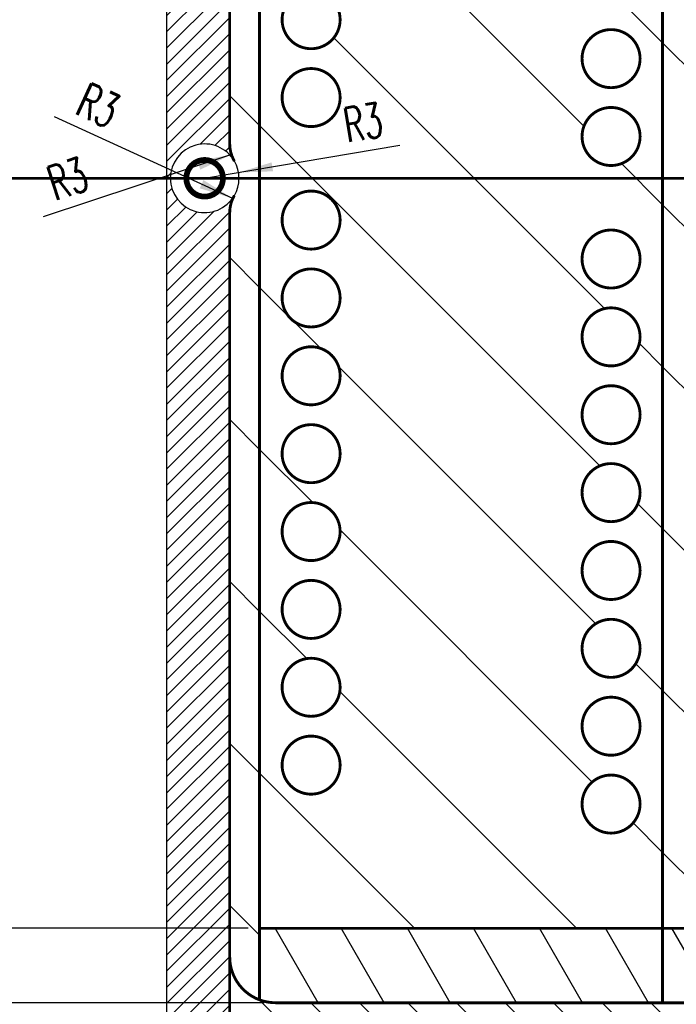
# Model space of a CAD drawing. Header units: inches. Extents: x 71 to 912, y 11 to 605.
# Tile 3 of 18: x 131 to 188, y 238 to 324. Entities that reach past the tile are written whole.
import ezdxf

# ---------------------------------------------------------------- set-up
doc = ezdxf.new("R2010")
doc.units = ezdxf.units.IN
doc.linetypes.add('DOT_CENTER', pattern=[14, 12, -1, 0, -1])
doc.layers.add('1', color=7, linetype='Continuous')
doc.styles.add('CONVERTER_11', font='txt.shx', dxfattribs={"width": 0.63})
pattern_1 = [(135, (0, 0), (-7.071067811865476, -7.071067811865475), [])]
pattern_2 = [(300, (0, 0), (4.330127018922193, 2.5), [])]
pattern_3 = [(45, (0, 0), (-0.7071067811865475, 0.7071067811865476), [])]

# ---------------------------------------------------------------- blocks, each defined once
blk = doc.blocks.new('N2605-96570_pcb__5', base_point=(115.5700000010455, 95.77000044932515))
at = {"layer": '1', "linetype": 'Continuous'}
h = blk.add_hatch(dxfattribs=at)
h.set_pattern_fill('_USER', color=1, angle=45, pattern_type=0)
h.set_pattern_definition(pattern_3)
edge = h.paths.add_edge_path()
edge.add_line((697.2300000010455, 400.400000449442), (673.2000000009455, 400.400000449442))
edge.add_arc((673.2000000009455, 396.400000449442), 4, 90, 180)
edge.add_line((669.2000000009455, 396.400000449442), (669.2000000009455, 224.400000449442))
edge.add_arc((673.2000000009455, 224.400000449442), 4, 180, 270)
edge.add_line((673.2000000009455, 220.400000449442), (697.2300000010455, 220.400000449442))
edge.add_line((697.2300000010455, 220.400000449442), (697.2300000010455, 95.77000044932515))
edge.add_line((697.2300000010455, 95.77000044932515), (413.9072226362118, 95.77000044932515))
edge.add_arc((406.4000000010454, 88.42891004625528), 10.5, 44.35896565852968, 135.6410343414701)
edge.add_line((398.892777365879, 95.77000044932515), (316.737370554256, 95.77000044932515))
edge.add_arc((308.3749708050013, 89.42017600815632), 10.50000000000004, 37.21050780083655, 142.7894921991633)
edge.add_line((300.0125710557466, 95.77000044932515), (115.5700000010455, 95.77000044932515))
edge.add_line((115.5700000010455, 95.77000044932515), (115.5700000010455, 220.400000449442))
edge.add_line((115.5700000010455, 220.400000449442), (139.600000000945, 220.400000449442))
edge.add_arc((139.600000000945, 224.400000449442), 4, 270, 360)
edge.add_line((143.600000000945, 224.400000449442), (143.600000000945, 396.400000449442))
edge.add_arc((139.600000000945, 396.400000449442), 4, 0, 90)
edge.add_line((139.600000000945, 400.400000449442), (115.5700000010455, 400.400000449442))
edge.add_line((115.5700000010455, 400.400000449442), (115.5700000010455, 525.0300004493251))
edge.add_line((115.5700000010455, 525.0300004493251), (300.0127332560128, 525.0300004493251))
edge.add_arc((308.3750000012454, 531.3800000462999), 10.50000000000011, 217.211707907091, 322.7882920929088)
edge.add_line((316.7372667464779, 525.0300004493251), (325.2327773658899, 525.0300004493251))
edge.add_arc((332.7400000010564, 532.3710908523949), 10.49999999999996, 224.358965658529, 315.641034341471)
edge.add_line((340.2472226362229, 525.0300004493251), (472.5527773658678, 525.0300004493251))
edge.add_arc((480.0600000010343, 532.3710908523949), 10.49999999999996, 224.358965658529, 315.641034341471)
edge.add_line((487.5672226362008, 525.0300004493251), (697.2300000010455, 525.0300004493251))
edge.add_line((697.2300000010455, 525.0300004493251), (697.2300000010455, 400.400000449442))
edge = h.paths.add_edge_path(flags=16)
edge.add_arc((694.0100000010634, 112.2800004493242), 3, 0, 360)
edge = h.paths.add_edge_path(flags=16)
edge.add_arc((627.3800000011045, 152.9200004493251), 3, 0, 360)
edge = h.paths.add_edge_path(flags=16)
edge.add_arc((694.0100000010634, 208.400000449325), 3, 0, 360)
edge = h.paths.add_edge_path(flags=16)
edge.add_arc((546.6900000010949, 112.2800004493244), 3, 0, 360)
edge = h.paths.add_edge_path(flags=16)
edge.add_arc((480.0600000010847, 152.9200004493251), 3, 0, 360)
edge = h.paths.add_edge_path(flags=16)
edge.add_arc((413.4300000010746, 112.2800004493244), 3, 0, 360)
edge = h.paths.add_edge_path(flags=16)
edge.add_arc((406.3999708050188, 127.900176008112), 8, 0, 360)
edge = h.paths.add_edge_path(flags=16)
edge.add_arc((406.4000000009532, 106.400000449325), 6, 0, 360)
edge = h.paths.add_edge_path(flags=16)
edge.add_arc((546.6900000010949, 208.400000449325), 3, 0, 360)
edge = h.paths.add_edge_path(flags=16)
edge.add_arc((413.4300000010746, 208.400000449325), 3, 0, 360)
edge = h.paths.add_edge_path(flags=16)
edge.add_arc((694.0100000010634, 412.4000004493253), 3, 0, 360)
edge = h.paths.add_edge_path(flags=16)
edge.add_arc((627.3800000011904, 408.4700000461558), 8, 0, 360)
edge = h.paths.add_edge_path(flags=16)
edge.add_arc((627.3800000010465, 467.8800004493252), 3, 0, 360)
edge = h.paths.add_edge_path(flags=16)
edge.add_arc((694.0100000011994, 515.5200004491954), 1.509999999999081, 0, 360)
edge = h.paths.add_edge_path(flags=16)
edge.add_arc((694.0100000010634, 508.520000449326), 3, 0, 360)
edge = h.paths.add_edge_path(flags=16)
edge.add_arc((546.6900000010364, 412.4000004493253), 3, 0, 360)
edge = h.paths.add_edge_path(flags=16)
edge.add_arc((413.4300000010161, 412.4000004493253), 3, 0, 360)
edge = h.paths.add_edge_path(flags=16)
edge.add_arc((406.3999708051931, 514.4001760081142), 6, 0, 360)
edge = h.paths.add_edge_path(flags=16)
edge.add_arc((480.0600000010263, 467.8800004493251), 3, 0, 360)
edge = h.paths.add_edge_path(flags=16)
edge.add_arc((546.6900000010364, 508.520000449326), 3, 0, 360)
edge = h.paths.add_edge_path(flags=16)
edge.add_arc((413.4300000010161, 508.5200004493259), 3, 0, 360)
edge = h.paths.add_edge_path(flags=16)
edge.add_arc((332.7400000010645, 152.9200004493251), 3, 0, 360)
edge = h.paths.add_edge_path(flags=16)
edge.add_arc((266.1100000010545, 112.2800004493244), 3, 0, 360)
edge = h.paths.add_edge_path(flags=16)
edge.add_arc((266.1100000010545, 208.400000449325), 3, 0, 360)
edge = h.paths.add_edge_path(flags=16)
edge.add_arc((118.7900000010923, 105.2800004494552), 1.510000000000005, 0, 360)
edge = h.paths.add_edge_path(flags=16)
edge.add_arc((118.7900000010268, 112.2800004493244), 3, 0, 360)
edge = h.paths.add_edge_path(flags=16)
edge.add_arc((185.4200000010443, 152.9200004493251), 3, 0, 360)
edge = h.paths.add_edge_path(flags=16)
edge.add_arc((118.7900000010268, 208.400000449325), 3, 0, 360)
edge = h.paths.add_edge_path(flags=16)
edge.add_arc((266.110000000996, 412.4000004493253), 3, 0, 360)
edge = h.paths.add_edge_path(flags=16)
edge.add_arc((332.7400000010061, 467.8800004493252), 3, 0, 360)
edge = h.paths.add_edge_path(flags=16)
edge.add_arc((266.110000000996, 508.5200004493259), 3, 0, 360)
edge = h.paths.add_edge_path(flags=16)
edge.add_arc((185.42000000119, 408.4700000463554), 8, 0, 360)
edge = h.paths.add_edge_path(flags=16)
edge.add_arc((118.7900000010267, 412.4000004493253), 3, 0, 360)
edge = h.paths.add_edge_path(flags=16)
edge.add_arc((185.4200000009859, 467.8800004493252), 3, 0, 360)
edge = h.paths.add_edge_path(flags=16)
edge.add_arc((118.7900000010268, 508.5200004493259), 3, 0, 360)
edge = h.paths.add_edge_path(flags=16)
edge.add_line((416.7300000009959, 220.6000004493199), (396.0700000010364, 220.6000004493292))
edge.add_line((396.0700000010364, 220.6000004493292), (396.0700000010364, 199.2600004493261))
edge.add_line((396.0700000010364, 199.2600004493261), (396.0700000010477, 106.5800004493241))
edge.add_arc((392.0700000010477, 106.5800004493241), 4, 270, 360, ccw=False)
edge.add_line((392.0700000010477, 102.5800004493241), (347.0700000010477, 102.5800004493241))
edge.add_arc((347.0700000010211, 106.5800004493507), 4.000000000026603, 180.000000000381, 270.0000000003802, ccw=False)
edge.add_line((343.0700000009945, 106.5800004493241), (343.0700000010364, 199.2600004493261))
edge.add_line((343.0700000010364, 199.2600004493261), (343.0700000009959, 220.6000004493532))
edge.add_line((343.0700000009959, 220.6000004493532), (322.4100000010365, 220.6000004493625))
edge.add_line((322.4100000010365, 220.6000004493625), (322.4100000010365, 199.2600004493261))
edge.add_line((322.4100000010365, 199.2600004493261), (322.4100000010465, 106.5800004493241))
edge.add_arc((318.4100000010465, 106.5800004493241), 4, 270, 360, ccw=False)
edge.add_line((318.4100000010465, 102.5800004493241), (273.4100000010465, 102.5800004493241))
edge.add_arc((273.4100000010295, 106.5800004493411), 4.000000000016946, 180.0000000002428, 270.00000000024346, ccw=False)
edge.add_line((269.4100000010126, 106.5800004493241), (269.4100000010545, 199.2600004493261))
edge.add_line((269.4100000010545, 199.2600004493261), (269.4100000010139, 220.6000004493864))
edge.add_line((269.4100000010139, 220.6000004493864), (248.7500000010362, 220.6000004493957))
edge.add_line((248.7500000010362, 220.6000004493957), (248.7500000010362, 199.2600004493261))
edge.add_line((248.7500000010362, 199.2600004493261), (248.7500000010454, 106.5800004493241))
edge.add_arc((244.7500000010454, 106.5800004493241), 4, 270, 360, ccw=False)
edge.add_line((244.7500000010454, 102.5800004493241), (199.7500000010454, 102.5800004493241))
edge.add_arc((199.7500000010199, 106.5800004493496), 4.000000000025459, 180.0000000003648, 270.000000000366, ccw=False)
edge.add_line((195.7500000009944, 106.5800004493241), (195.7500000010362, 199.2600004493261))
edge.add_line((195.7500000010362, 199.2600004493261), (195.7500000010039, 220.6000004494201))
edge.add_line((195.7500000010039, 220.6000004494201), (175.0900000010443, 220.6000004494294))
edge.add_line((175.0900000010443, 220.6000004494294), (175.0900000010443, 199.2600004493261))
edge.add_line((175.0900000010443, 199.2600004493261), (175.0900000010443, 106.5800004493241))
edge.add_arc((171.0900000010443, 106.5800004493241), 4, 270, 360, ccw=False)
edge.add_line((171.0900000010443, 102.5800004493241), (126.0900000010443, 102.5800004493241))
edge.add_arc((126.0900000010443, 106.5800004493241), 4, 180, 270, ccw=False)
edge.add_line((122.0900000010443, 106.5800004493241), (122.0900000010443, 199.2600004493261))
edge.add_arc((126.0900000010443, 199.2600004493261), 4, 90, 180, ccw=False)
edge.add_line((126.0900000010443, 203.2600004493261), (149.0900000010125, 203.2600004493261))
edge.add_line((149.0900000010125, 203.2600004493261), (149.0900000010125, 242.400000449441))
edge.add_line((149.0900000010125, 242.400000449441), (149.0900000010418, 307.3893692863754))
edge.add_arc((152.0900000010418, 307.3893692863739), 2.999999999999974, 149.8827052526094, 179.9999999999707, ccw=False)
edge.add_arc((146.9000000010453, 310.400000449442), 3.000000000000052, 30.11729474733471, 329.8827052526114, ccw=False)
edge.add_arc((152.0900000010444, 313.4106316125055), 2.999999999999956, 179.9999999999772, 210.117294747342, ccw=False)
edge.add_line((149.0900000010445, 313.4106316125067), (149.0900000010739, 378.400000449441))
edge.add_line((149.0900000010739, 378.400000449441), (149.0900000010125, 417.5400004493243))
edge.add_line((149.0900000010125, 417.5400004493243), (126.0900000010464, 417.5400004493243))
edge.add_arc((126.0900000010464, 421.5400004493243), 4, 180.0000000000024, 270, ccw=False)
edge.add_line((122.0900000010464, 421.5400004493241), (122.0900000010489, 514.2200004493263))
edge.add_arc((126.0900000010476, 514.2200004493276), 3.999999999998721, 90.00000000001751, 180.0000000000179, ccw=False)
edge.add_line((126.0900000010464, 518.2200004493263), (171.0900000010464, 518.2200004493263))
edge.add_arc((171.0900000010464, 514.2200004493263), 4, 0, 90, ccw=False)
edge.add_line((175.0900000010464, 514.2200004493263), (175.0900000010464, 421.5400004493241))
edge.add_line((175.0900000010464, 421.5400004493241), (175.0900000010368, 400.2000004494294))
edge.add_line((175.0900000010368, 400.2000004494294), (195.7500000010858, 400.2000004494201))
edge.add_line((195.7500000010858, 400.2000004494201), (195.7500000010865, 421.5400004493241))
edge.add_line((195.7500000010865, 421.5400004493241), (195.750000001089, 514.2200004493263))
edge.add_arc((199.75000000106, 514.2200004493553), 3.999999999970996, 90.00000000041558, 180.0000000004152, ccw=False)
edge.add_line((199.750000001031, 518.2200004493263), (244.750000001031, 518.2200004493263))
edge.add_arc((244.750000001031, 514.2200004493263), 4, 0, 90, ccw=False)
edge.add_line((248.750000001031, 514.2200004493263), (248.7500000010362, 421.5400004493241))
edge.add_line((248.7500000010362, 421.5400004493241), (248.7500000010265, 400.2000004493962))
edge.add_line((248.7500000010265, 400.2000004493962), (269.4100000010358, 400.2000004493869))
edge.add_line((269.4100000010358, 400.2000004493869), (269.4100000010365, 421.5400004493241))
edge.add_line((269.4100000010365, 421.5400004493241), (269.4100000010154, 514.2200004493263))
edge.add_arc((273.4100000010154, 514.2200004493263), 4, 90, 180, ccw=False)
edge.add_line((273.4100000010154, 518.2200004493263), (318.4100000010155, 518.2200004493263))
edge.add_arc((318.4100000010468, 514.2200004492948), 4.000000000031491, 4.511093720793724e-10, 90.00000000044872, ccw=False)
edge.add_line((322.4100000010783, 514.2200004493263), (322.4100000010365, 421.5400004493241))
edge.add_line((322.4100000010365, 421.5400004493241), (322.4100000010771, 400.2000004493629))
edge.add_line((322.4100000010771, 400.2000004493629), (343.0700000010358, 400.2000004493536))
edge.add_line((343.0700000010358, 400.2000004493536), (343.0700000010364, 421.5400004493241))
edge.add_line((343.0700000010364, 421.5400004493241), (343.070000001, 514.2200004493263))
edge.add_arc((347.070000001, 514.2200004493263), 4, 90, 180, ccw=False)
edge.add_line((347.070000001, 518.2200004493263), (392.070000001, 518.2200004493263))
edge.add_arc((392.0700000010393, 514.2200004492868), 4.000000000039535, 5.666720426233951e-10, 90.00000000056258, ccw=False)
edge.add_line((396.0700000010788, 514.2200004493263), (396.0700000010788, 421.5400004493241))
edge.add_line((396.0700000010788, 421.5400004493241), (396.070000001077, 400.2000004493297))
edge.add_line((396.070000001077, 400.2000004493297), (416.7300000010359, 400.2000004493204))
edge.add_line((416.7300000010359, 400.2000004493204), (416.7300000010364, 421.5400004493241))
edge.add_line((416.7300000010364, 421.5400004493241), (416.7300000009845, 514.2200004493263))
edge.add_arc((420.7300000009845, 514.2200004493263), 4, 90, 180, ccw=False)
edge.add_line((420.7300000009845, 518.2200004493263), (465.7300000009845, 518.2200004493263))
edge.add_arc((465.7300000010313, 514.2200004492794), 4.000000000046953, 6.725144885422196e-10, 90.00000000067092, ccw=False)
edge.add_line((469.7300000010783, 514.2200004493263), (469.7300000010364, 421.5400004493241))
edge.add_line((469.7300000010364, 421.5400004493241), (469.7300000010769, 400.2000004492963))
edge.add_line((469.7300000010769, 400.2000004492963), (490.3900000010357, 400.2000004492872))
edge.add_line((490.3900000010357, 400.2000004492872), (490.3900000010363, 421.5400004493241))
edge.add_line((490.3900000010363, 421.5400004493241), (490.390000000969, 514.2200004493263))
edge.add_arc((494.390000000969, 514.2200004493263), 4, 90, 180, ccw=False)
edge.add_line((494.390000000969, 518.2200004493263), (539.3900000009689, 518.2200004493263))
edge.add_arc((539.3900000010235, 514.2200004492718), 4.000000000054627, 7.817106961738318e-10, 90.00000000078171, ccw=False)
edge.add_line((543.3900000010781, 514.2200004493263), (543.3900000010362, 421.5400004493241))
edge.add_line((543.3900000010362, 421.5400004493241), (543.3900000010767, 400.2000004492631))
edge.add_line((543.3900000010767, 400.2000004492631), (564.0500000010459, 400.2000004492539))
edge.add_line((564.0500000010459, 400.2000004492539), (564.0500000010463, 421.5400004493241))
edge.add_line((564.0500000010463, 421.5400004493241), (564.0500000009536, 514.2200004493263))
edge.add_arc((568.0500000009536, 514.2200004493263), 4, 90, 180, ccw=False)
edge.add_line((568.0500000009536, 518.2200004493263), (613.0500000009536, 518.2200004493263))
edge.add_arc((613.0500000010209, 514.2200004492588), 4.00000000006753, 9.6730445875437e-10, 90.00000000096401, ccw=False)
edge.add_line((617.0500000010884, 514.2200004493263), (617.0500000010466, 421.5400004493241))
edge.add_line((617.0500000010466, 421.5400004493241), (617.0500000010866, 400.2000004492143))
edge.add_line((617.0500000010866, 400.2000004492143), (637.7100000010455, 400.2000004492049))
edge.add_line((637.7100000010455, 400.2000004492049), (637.7100000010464, 421.5400004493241))
edge.add_line((637.7100000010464, 421.5400004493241), (637.7100000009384, 514.2200004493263))
edge.add_arc((641.7100000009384, 514.2200004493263), 4, 90, 180, ccw=False)
edge.add_line((641.7100000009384, 518.2200004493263), (686.7100000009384, 518.2200004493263))
edge.add_arc((686.7100000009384, 514.2200004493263), 4, 0, 90, ccw=False)
edge.add_line((690.7100000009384, 514.2200004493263), (690.7100000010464, 421.5400004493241))
edge.add_arc((686.7100000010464, 421.5400004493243), 4, 269.99999999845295, 359.99999999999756, ccw=False)
edge.add_line((686.7100000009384, 417.5400004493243), (663.7100000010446, 417.5400004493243))
edge.add_line((663.7100000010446, 417.5400004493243), (663.7100000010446, 378.4000004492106))
edge.add_line((663.7100000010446, 378.4000004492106), (663.7100000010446, 313.4106316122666))
edge.add_arc((660.7100000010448, 313.4106316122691), 2.99999999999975, 329.88270525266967, 359.99999999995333, ccw=False)
edge.add_arc((665.9000000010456, 310.4000004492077), 3.000000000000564, -149.88270525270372, 149.8827052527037, ccw=False)
edge.add_arc((660.7100000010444, 307.3893692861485), 2.999999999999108, -1.949729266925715e-11, 30.117294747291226, ccw=False)
edge.add_line((663.7100000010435, 307.3893692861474), (663.7100000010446, 242.4000004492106))
edge.add_line((663.7100000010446, 242.4000004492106), (663.7100000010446, 203.2600004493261))
edge.add_line((663.7100000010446, 203.2600004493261), (686.7100000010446, 203.2600004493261))
edge.add_arc((686.7100000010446, 199.2600004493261), 4, 1.5916157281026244e-12, 90, ccw=False)
edge.add_line((690.7100000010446, 199.2600004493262), (690.7100000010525, 106.5800004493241))
edge.add_arc((686.7100000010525, 106.5800004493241), 4, 270, 360, ccw=False)
edge.add_line((686.7100000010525, 102.5800004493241), (641.7100000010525, 102.5800004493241))
edge.add_arc((641.7100000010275, 106.5800004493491), 4.000000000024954, 180.0000000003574, 270.0000000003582, ccw=False)
edge.add_line((637.7100000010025, 106.5800004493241), (637.7100000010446, 199.2600004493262))
edge.add_line((637.7100000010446, 199.2600004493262), (637.7100000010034, 220.6000004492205))
edge.add_line((637.7100000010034, 220.6000004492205), (617.0500000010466, 220.6000004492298))
edge.add_line((617.0500000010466, 220.6000004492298), (617.0500000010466, 199.2600004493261))
edge.add_line((617.0500000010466, 199.2600004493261), (617.0500000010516, 106.5800004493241))
edge.add_arc((613.0500000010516, 106.5800004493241), 4, 270, 360, ccw=False)
edge.add_line((613.0500000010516, 102.5800004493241), (568.0500000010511, 102.5800004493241))
edge.add_arc((568.0500000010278, 106.5800004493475), 4.000000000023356, 180.0000000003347, 270.00000000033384, ccw=False)
edge.add_line((564.0500000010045, 106.5800004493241), (564.0500000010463, 199.2600004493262))
edge.add_line((564.0500000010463, 199.2600004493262), (564.0500000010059, 220.6000004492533))
edge.add_line((564.0500000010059, 220.6000004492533), (543.3900000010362, 220.6000004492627))
edge.add_line((543.3900000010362, 220.6000004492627), (543.3900000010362, 199.2600004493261))
edge.add_line((543.3900000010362, 199.2600004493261), (543.3900000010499, 106.5800004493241))
edge.add_arc((539.3900000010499, 106.5800004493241), 4, 270, 360, ccw=False)
edge.add_line((539.3900000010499, 102.5800004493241), (494.3900000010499, 102.5800004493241))
edge.add_arc((494.3900000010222, 106.5800004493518), 4.00000000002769, 180.0000000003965, 270.00000000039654, ccw=False)
edge.add_line((490.3900000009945, 106.5800004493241), (490.3900000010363, 199.2600004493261))
edge.add_line((490.3900000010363, 199.2600004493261), (490.3900000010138, 220.6000004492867))
edge.add_line((490.3900000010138, 220.6000004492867), (469.7300000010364, 220.6000004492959))
edge.add_line((469.7300000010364, 220.6000004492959), (469.7300000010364, 199.2600004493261))
edge.add_line((469.7300000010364, 199.2600004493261), (469.7300000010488, 106.5800004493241))
edge.add_arc((465.7300000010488, 106.5800004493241), 4, 270, 360, ccw=False)
edge.add_line((465.7300000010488, 102.5800004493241), (420.7300000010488, 102.5800004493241))
edge.add_arc((420.7300000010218, 106.5800004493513), 4.000000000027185, 180.0000000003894, 270.00000000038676, ccw=False)
edge.add_line((416.7300000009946, 106.5800004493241), (416.7300000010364, 199.2600004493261))
edge.add_line((416.7300000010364, 199.2600004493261), (416.7300000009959, 220.6000004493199))
edge = h.paths.add_edge_path(flags=16)
edge.add_arc((630.8800000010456, 143.5800004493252), 4, 0, 90)
edge.add_line((630.8800000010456, 147.5800004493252), (623.8800000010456, 147.5800004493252))
edge.add_arc((623.8800000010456, 143.5800004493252), 4, 90, 180)
edge.add_line((619.8800000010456, 143.5800004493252), (619.8800000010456, 106.5800004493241))
edge.add_arc((623.8800000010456, 106.5800004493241), 4, 180, 270)
edge.add_line((623.8800000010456, 102.5800004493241), (630.8800000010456, 102.5800004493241))
edge.add_arc((630.8800000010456, 106.5800004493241), 4, 270, 360)
edge.add_line((634.8800000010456, 106.5800004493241), (634.8800000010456, 143.5800004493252))
edge = h.paths.add_edge_path(flags=16)
edge.add_arc((483.5600000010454, 106.5800004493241), 4, 270, 360)
edge.add_line((487.5600000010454, 106.5800004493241), (487.5600000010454, 143.5800004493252))
edge.add_arc((483.5600000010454, 143.5800004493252), 4, 0, 90)
edge.add_line((483.5600000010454, 147.5800004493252), (476.5600000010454, 147.5800004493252))
edge.add_arc((476.5600000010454, 143.5800004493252), 4, 90, 180)
edge.add_line((472.5600000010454, 143.5800004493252), (472.5600000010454, 106.5800004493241))
edge.add_arc((476.5600000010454, 106.5800004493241), 4, 180, 270)
edge.add_line((476.5600000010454, 102.5800004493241), (483.5600000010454, 102.5800004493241))
edge = h.paths.add_edge_path(flags=16)
edge.add_arc((630.8800000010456, 477.220000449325), 4, 270, 360)
edge.add_line((634.8800000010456, 477.220000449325), (634.8800000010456, 514.2200004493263))
edge.add_arc((630.8800000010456, 514.2200004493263), 4, 0, 90)
edge.add_line((630.8800000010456, 518.2200004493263), (623.8800000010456, 518.2200004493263))
edge.add_arc((623.8800000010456, 514.2200004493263), 4, 90, 180)
edge.add_line((619.8800000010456, 514.2200004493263), (619.8800000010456, 477.220000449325))
edge.add_arc((623.8800000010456, 477.220000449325), 4, 180, 270)
edge.add_line((623.8800000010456, 473.220000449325), (630.8800000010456, 473.220000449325))
edge = h.paths.add_edge_path(flags=16)
edge.add_arc((483.5600000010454, 477.220000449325), 4, 270, 360)
edge.add_line((487.5600000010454, 477.220000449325), (487.5600000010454, 514.2200004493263))
edge.add_arc((483.5600000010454, 514.2200004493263), 4, 0, 90)
edge.add_line((483.5600000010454, 518.2200004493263), (476.5600000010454, 518.2200004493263))
edge.add_arc((476.5600000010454, 514.2200004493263), 4, 90, 180)
edge.add_line((472.5600000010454, 514.2200004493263), (472.5600000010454, 477.220000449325))
edge.add_arc((476.5600000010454, 477.220000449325), 4, 180, 270)
edge.add_line((476.5600000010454, 473.220000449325), (483.5600000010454, 473.220000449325))
edge = h.paths.add_edge_path(flags=16)
edge.add_arc((336.2400000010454, 106.5800004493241), 4, 270, 360)
edge.add_line((340.2400000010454, 106.5800004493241), (340.2400000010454, 143.5800004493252))
edge.add_arc((336.2400000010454, 143.5800004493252), 4, 0, 90)
edge.add_line((336.2400000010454, 147.5800004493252), (329.2400000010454, 147.5800004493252))
edge.add_arc((329.2400000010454, 143.5800004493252), 4, 90, 180)
edge.add_line((325.2400000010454, 143.5800004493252), (325.2400000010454, 106.5800004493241))
edge.add_arc((329.2400000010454, 106.5800004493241), 4, 180, 270)
edge.add_line((329.2400000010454, 102.5800004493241), (336.2400000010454, 102.5800004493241))
edge = h.paths.add_edge_path(flags=16)
edge.add_arc((188.9200000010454, 106.5800004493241), 4, 270, 360)
edge.add_line((192.9200000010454, 106.5800004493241), (192.9200000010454, 143.5800004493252))
edge.add_arc((188.9200000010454, 143.5800004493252), 4, 0, 90)
edge.add_line((188.9200000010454, 147.5800004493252), (181.9200000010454, 147.5800004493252))
edge.add_arc((181.9200000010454, 143.5800004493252), 4, 90, 180)
edge.add_line((177.9200000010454, 143.5800004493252), (177.9200000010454, 106.5800004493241))
edge.add_arc((181.9200000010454, 106.5800004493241), 4, 180, 270)
edge.add_line((181.9200000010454, 102.5800004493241), (188.9200000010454, 102.5800004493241))
edge = h.paths.add_edge_path(flags=16)
edge.add_arc((336.2400000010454, 514.2200004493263), 4, 0, 90)
edge.add_line((336.2400000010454, 518.2200004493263), (329.2400000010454, 518.2200004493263))
edge.add_arc((329.2400000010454, 514.2200004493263), 4, 90, 180)
edge.add_line((325.2400000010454, 514.2200004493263), (325.2400000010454, 477.220000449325))
edge.add_arc((329.2400000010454, 477.220000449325), 4, 180, 270)
edge.add_line((329.2400000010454, 473.220000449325), (336.2400000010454, 473.220000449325))
edge.add_arc((336.2400000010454, 477.220000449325), 4, 270, 360)
edge.add_line((340.2400000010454, 477.220000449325), (340.2400000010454, 514.2200004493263))
edge = h.paths.add_edge_path(flags=16)
edge.add_arc((188.9200000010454, 477.220000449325), 4, 270, 360)
edge.add_line((192.9200000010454, 477.220000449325), (192.9200000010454, 514.2200004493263))
edge.add_arc((188.9200000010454, 514.2200004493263), 4, 0, 90)
edge.add_line((188.9200000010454, 518.2200004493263), (181.9200000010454, 518.2200004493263))
edge.add_arc((181.9200000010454, 514.2200004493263), 4, 90, 180)
edge.add_line((177.9200000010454, 514.2200004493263), (177.9200000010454, 477.220000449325))
edge.add_arc((181.9200000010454, 477.220000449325), 4, 180, 270)
edge.add_line((181.9200000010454, 473.220000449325), (188.9200000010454, 473.220000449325))
h = blk.add_hatch(dxfattribs=at)
h.set_pattern_fill('_USER', color=5, scale=10, angle=135, pattern_type=0)
h.set_pattern_definition(pattern_1)
edge = h.paths.add_edge_path()
edge.add_arc((153.0900000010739, 378.4000004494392), 3.999999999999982, 110.3344799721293, 179.9999999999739)
edge.add_line((149.0900000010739, 378.400000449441), (149.0900000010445, 313.4106316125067))
edge.add_arc((152.0900000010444, 313.4106316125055), 2.999999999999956, 179.9999999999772, 210.117294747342)
edge.add_arc((146.9000000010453, 310.400000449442), 3.000000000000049, -30.1172947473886, 30.11729474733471, ccw=False)
edge.add_arc((152.0900000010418, 307.3893692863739), 2.999999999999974, 149.8827052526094, 179.9999999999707)
edge.add_line((149.0900000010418, 307.3893692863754), (149.0900000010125, 242.400000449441))
edge.add_arc((153.0900000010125, 242.4000004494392), 4.000000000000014, 179.9999999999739, 249.665520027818)
edge.add_line((151.7000000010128, 238.6492805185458), (151.7000000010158, 244.9000004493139))
edge.add_line((151.7000000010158, 244.9000004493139), (151.7000000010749, 375.9000004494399))
edge.add_line((151.7000000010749, 375.9000004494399), (151.7000000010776, 382.1507203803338))
h = blk.add_hatch(dxfattribs=at)
h.set_pattern_fill('_USER', color=5, scale=10, angle=135, pattern_type=0)
h.set_pattern_definition(pattern_1)
h.paths.add_polyline_path([(186.9000000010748, 375.9000004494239), (151.7000000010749, 375.9000004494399), (151.7000000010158, 244.9000004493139), (186.9000000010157, 244.900000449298)])
edge = h.paths.add_edge_path(flags=16)
edge.add_arc((156.2000000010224, 259.1500004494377), 2.53500000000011, 180, 360)
edge.add_arc((156.2000000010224, 259.1500004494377), 2.53500000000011, 0, 180)
edge = h.paths.add_edge_path(flags=16)
edge.add_arc((182.4000000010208, 255.7500004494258), 2.534999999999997, 180, 360)
edge.add_arc((182.4000000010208, 255.7500004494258), 2.534999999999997, 0, 180)
edge = h.paths.add_edge_path(flags=16)
edge.add_arc((182.4000000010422, 303.3500004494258), 2.53500000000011, 180, 360)
edge.add_arc((182.4000000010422, 303.3500004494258), 2.53500000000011, 0, 180)
edge = h.paths.add_edge_path(flags=16)
edge.add_arc((156.2000000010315, 279.5500004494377), 2.534999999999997, 180, 360)
edge.add_arc((156.2000000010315, 279.5500004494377), 2.534999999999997, 0, 180)
edge = h.paths.add_edge_path(flags=16)
edge.add_arc((182.400000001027, 269.3500004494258), 2.534999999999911, 180, 360)
edge.add_arc((182.400000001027, 269.3500004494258), 2.534999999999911, 0, 180)
edge = h.paths.add_edge_path(flags=16)
edge.add_arc((182.4000000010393, 296.5500004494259), 2.534999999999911, 180, 360)
edge.add_arc((182.4000000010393, 296.5500004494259), 2.534999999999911, 0, 180)
edge = h.paths.add_edge_path(flags=16)
edge.add_arc((156.2000000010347, 286.3500004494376), 2.53500000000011, 180, 360)
edge.add_arc((156.2000000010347, 286.3500004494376), 2.53500000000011, 0, 180)
edge = h.paths.add_edge_path(flags=16)
edge.add_arc((182.4000000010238, 262.5500004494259), 2.535000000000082, 180, 360)
edge.add_arc((182.4000000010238, 262.5500004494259), 2.535000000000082, 0, 180)
edge = h.paths.add_edge_path(flags=16)
edge.add_arc((156.2000000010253, 265.9500004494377), 2.534999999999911, 180, 360)
edge.add_arc((156.2000000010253, 265.9500004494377), 2.534999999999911, 0, 180)
edge = h.paths.add_edge_path(flags=16)
edge.add_arc((182.4000000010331, 282.9500004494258), 2.534999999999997, 180, 360)
edge.add_arc((182.4000000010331, 282.9500004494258), 2.534999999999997, 0, 180)
edge = h.paths.add_edge_path(flags=16)
edge.add_arc((156.2000000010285, 272.7500004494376), 2.53500000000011, 180, 360)
edge.add_arc((156.2000000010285, 272.7500004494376), 2.53500000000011, 0, 180)
edge = h.paths.add_edge_path(flags=16)
edge.add_arc((182.4000000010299, 276.1500004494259), 2.53500000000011, 180, 360)
edge.add_arc((182.4000000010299, 276.1500004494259), 2.53500000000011, 0, 180)
edge = h.paths.add_edge_path(flags=16)
edge.add_arc((182.4000000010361, 289.7500004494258), 2.534999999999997, 180, 360)
edge.add_arc((182.4000000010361, 289.7500004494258), 2.534999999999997, 0, 180)
edge = h.paths.add_edge_path(flags=16)
edge.add_arc((156.2000000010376, 293.1500004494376), 2.534999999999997, 180, 360)
edge.add_arc((156.2000000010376, 293.1500004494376), 2.534999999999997, 0, 180)
edge = h.paths.add_edge_path(flags=16)
edge.add_arc((156.2000000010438, 306.7500004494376), 2.534999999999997, 180, 360)
edge.add_arc((156.2000000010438, 306.7500004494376), 2.534999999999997, 0, 180)
edge = h.paths.add_edge_path(flags=16)
edge.add_arc((156.2000000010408, 299.9500004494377), 2.535000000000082, 180, 360)
edge.add_arc((156.2000000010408, 299.9500004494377), 2.535000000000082, 0, 180)
edge = h.paths.add_edge_path(flags=16)
edge.add_arc((156.200000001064, 351.4500004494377), 2.535000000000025, 180, 360)
edge.add_arc((156.200000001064, 351.4500004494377), 2.535000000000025, 0, 180)
edge = h.paths.add_edge_path(flags=16)
edge.add_arc((156.200000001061, 344.6500004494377), 2.534999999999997, 180, 360)
edge.add_arc((156.200000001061, 344.6500004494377), 2.534999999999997, 0, 180)
edge = h.paths.add_edge_path(flags=16)
edge.add_arc((156.2000000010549, 331.0500004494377), 2.535000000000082, 180, 360)
edge.add_arc((156.2000000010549, 331.0500004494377), 2.535000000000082, 0, 180)
edge = h.paths.add_edge_path(flags=16)
edge.add_arc((156.2000000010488, 317.4500004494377), 2.53500000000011, 180, 360)
edge.add_arc((156.2000000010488, 317.4500004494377), 2.53500000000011, 0, 180)
edge = h.paths.add_edge_path(flags=16)
edge.add_arc((156.2000000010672, 358.2500004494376), 2.535000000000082, 180, 360)
edge.add_arc((156.2000000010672, 358.2500004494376), 2.535000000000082, 0, 180)
edge = h.paths.add_edge_path(flags=16)
edge.add_arc((182.4000000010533, 327.6500004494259), 2.535000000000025, 180, 360)
edge.add_arc((182.4000000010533, 327.6500004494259), 2.535000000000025, 0, 180)
edge = h.paths.add_edge_path(flags=16)
edge.add_arc((182.4000000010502, 320.8500004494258), 2.535000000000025, 180, 360)
edge.add_arc((182.4000000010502, 320.8500004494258), 2.535000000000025, 0, 180)
edge = h.paths.add_edge_path(flags=16)
edge.add_arc((156.2000000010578, 337.8500004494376), 2.534999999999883, 180, 360)
edge.add_arc((156.2000000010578, 337.8500004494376), 2.534999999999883, 0, 180)
edge = h.paths.add_edge_path(flags=16)
edge.add_arc((182.4000000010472, 314.0500004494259), 2.534999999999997, 180, 360)
edge.add_arc((182.4000000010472, 314.0500004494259), 2.534999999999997, 0, 180)
edge = h.paths.add_edge_path(flags=16)
edge.add_arc((182.4000000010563, 334.4500004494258), 2.53500000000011, 180, 360)
edge.add_arc((182.4000000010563, 334.4500004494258), 2.53500000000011, 0, 180)
edge = h.paths.add_edge_path(flags=16)
edge.add_arc((156.2000000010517, 324.2500004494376), 2.534999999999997, 180, 360)
edge.add_arc((156.2000000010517, 324.2500004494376), 2.534999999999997, 0, 180)
edge = h.paths.add_edge_path(flags=16)
edge.add_arc((182.4000000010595, 341.2500004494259), 2.534999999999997, 180, 360)
edge.add_arc((182.4000000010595, 341.2500004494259), 2.534999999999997, 0, 180)
edge = h.paths.add_edge_path(flags=16)
edge.add_arc((156.2000000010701, 365.0500004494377), 2.534999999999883, 180, 360)
edge.add_arc((156.2000000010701, 365.0500004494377), 2.534999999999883, 0, 180)
edge = h.paths.add_edge_path(flags=16)
edge.add_arc((182.4000000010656, 354.8500004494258), 2.534999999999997, 180, 360)
edge.add_arc((182.4000000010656, 354.8500004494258), 2.534999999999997, 0, 180)
edge = h.paths.add_edge_path(flags=16)
edge.add_arc((182.4000000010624, 348.0500004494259), 2.535000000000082, 180, 360)
edge.add_arc((182.4000000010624, 348.0500004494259), 2.535000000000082, 0, 180)
edge = h.paths.add_edge_path(flags=16)
edge.add_arc((182.4000000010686, 361.6500004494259), 2.535000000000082, 180, 360)
edge.add_arc((182.4000000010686, 361.6500004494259), 2.535000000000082, 0, 180)
h = blk.add_hatch(dxfattribs=at)
h.set_pattern_fill('_USER', color=1, scale=3, angle=135, pattern_type=0)
h.set_pattern_definition([(135, (0, 0), (-2.121320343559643, -2.121320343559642), [])])
edge = h.paths.add_edge_path()
edge.add_line((581.0000000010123, 238.4000004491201), (568.0500000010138, 238.4000004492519))
edge.add_arc((568.0499999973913, 242.4000004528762), 4.000000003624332, 180.0034566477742, 270.0000000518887, ccw=False)
edge.add_line((564.0500000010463, 242.3997591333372), (564.0500000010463, 255.400000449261))
edge.add_line((564.0500000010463, 255.400000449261), (548.1000000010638, 255.400000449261))
edge.add_line((548.1000000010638, 255.400000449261), (548.1000000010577, 228.4000004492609))
edge.add_arc((543.6000000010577, 228.400000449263), 4.5, 269.99999999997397, 359.9999999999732, ccw=False)
edge.add_line((543.6000000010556, 223.900000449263), (269.2000000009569, 223.900000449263))
edge.add_arc((269.200000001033, 228.400000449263), 4.500000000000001, 179.999999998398, 269.9999999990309, ccw=False)
edge.add_line((264.700000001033, 228.4000004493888), (264.700000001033, 255.4000004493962))
edge.add_line((264.700000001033, 255.4000004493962), (248.7500000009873, 255.4000004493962))
edge.add_line((248.7500000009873, 255.4000004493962), (248.750000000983, 242.4000004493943))
edge.add_arc((244.7500000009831, 242.4000004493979), 3.999999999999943, 269.9999999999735, 359.9999999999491, ccw=False)
edge.add_line((244.7500000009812, 238.4000004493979), (231.800000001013, 238.4000004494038))
edge.add_line((231.800000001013, 238.4000004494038), (222.1000000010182, 238.4000004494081))
edge.add_line((222.1000000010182, 238.4000004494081), (186.9000000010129, 238.4000004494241))
edge.add_line((186.9000000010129, 238.4000004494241), (153.0900000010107, 238.4000004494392))
edge.add_arc((153.0900000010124, 242.4000004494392), 4.000000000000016, 249.6655200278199, 269.99999999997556, ccw=False)
edge.add_arc((153.0900000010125, 242.4000004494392), 4.000000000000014, 179.9999999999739, 249.665520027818, ccw=False)
edge.add_line((149.0900000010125, 242.400000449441), (149.0900000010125, 203.2600004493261))
edge.add_line((149.0900000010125, 203.2600004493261), (171.0900000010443, 203.2600004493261))
edge.add_arc((171.0900000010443, 199.2600004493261), 4, 0, 90, ccw=False)
edge.add_line((175.0900000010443, 199.2600004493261), (175.0900000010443, 220.6000004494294))
edge.add_line((175.0900000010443, 220.6000004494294), (195.7500000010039, 220.6000004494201))
edge.add_line((195.7500000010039, 220.6000004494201), (195.7500000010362, 199.2600004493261))
edge.add_arc((199.7500000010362, 199.2600004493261), 4, 89.99999999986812, 180, ccw=False)
edge.add_line((199.7500000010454, 203.2600004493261), (244.7500000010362, 203.2600004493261))
edge.add_arc((244.7500000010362, 199.2600004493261), 4, 0, 90, ccw=False)
edge.add_line((248.7500000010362, 199.2600004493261), (248.7500000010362, 220.6000004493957))
edge.add_line((248.7500000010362, 220.6000004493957), (269.4100000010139, 220.6000004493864))
edge.add_line((269.4100000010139, 220.6000004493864), (269.4100000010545, 199.2600004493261))
edge.add_arc((273.4100000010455, 199.2600004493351), 3.999999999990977, 90.00000000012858, 180.0000000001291, ccw=False)
edge.add_line((273.4100000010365, 203.2600004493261), (318.4100000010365, 203.2600004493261))
edge.add_arc((318.4100000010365, 199.2600004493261), 4, 0, 90, ccw=False)
edge.add_line((322.4100000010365, 199.2600004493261), (322.4100000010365, 220.6000004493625))
edge.add_line((322.4100000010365, 220.6000004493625), (343.0700000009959, 220.6000004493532))
edge.add_line((343.0700000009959, 220.6000004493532), (343.0700000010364, 199.2600004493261))
edge.add_arc((347.0700000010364, 199.2600004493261), 4, 90, 180, ccw=False)
edge.add_line((347.0700000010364, 203.2600004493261), (392.0700000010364, 203.2600004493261))
edge.add_arc((392.0700000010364, 199.2600004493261), 4, 0, 90, ccw=False)
edge.add_line((396.0700000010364, 199.2600004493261), (396.0700000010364, 220.6000004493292))
edge.add_line((396.0700000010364, 220.6000004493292), (416.7300000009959, 220.6000004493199))
edge.add_line((416.7300000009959, 220.6000004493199), (416.7300000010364, 199.2600004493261))
edge.add_arc((420.7300000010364, 199.2600004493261), 4, 90.00000000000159, 180, ccw=False)
edge.add_line((420.7300000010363, 203.2600004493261), (465.7300000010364, 203.2600004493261))
edge.add_arc((465.7300000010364, 199.2600004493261), 4, 0, 90, ccw=False)
edge.add_line((469.7300000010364, 199.2600004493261), (469.7300000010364, 220.6000004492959))
edge.add_line((469.7300000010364, 220.6000004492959), (490.3900000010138, 220.6000004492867))
edge.add_line((490.3900000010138, 220.6000004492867), (490.3900000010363, 199.2600004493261))
edge.add_arc((494.3900000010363, 199.2600004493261), 4, 90, 180, ccw=False)
edge.add_line((494.3900000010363, 203.2600004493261), (539.3900000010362, 203.2600004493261))
edge.add_arc((539.3900000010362, 199.2600004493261), 4, 0, 90, ccw=False)
edge.add_line((543.3900000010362, 199.2600004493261), (543.3900000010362, 220.6000004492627))
edge.add_line((543.3900000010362, 220.6000004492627), (564.0500000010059, 220.6000004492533))
edge.add_line((564.0500000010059, 220.6000004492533), (564.0500000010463, 199.2600004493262))
edge.add_arc((568.0500000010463, 199.2600004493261), 4, 90, 179.9999999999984, ccw=False)
edge.add_line((568.0500000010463, 203.2600004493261), (613.0500000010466, 203.2600004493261))
edge.add_arc((613.0500000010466, 199.2600004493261), 4, 0, 90, ccw=False)
edge.add_line((617.0500000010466, 199.2600004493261), (617.0500000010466, 220.6000004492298))
edge.add_line((617.0500000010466, 220.6000004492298), (637.7100000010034, 220.6000004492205))
edge.add_line((637.7100000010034, 220.6000004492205), (637.7100000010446, 199.2600004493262))
edge.add_arc((641.7100000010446, 199.2600004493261), 4, 89.99999999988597, 179.9999999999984, ccw=False)
edge.add_line((641.7100000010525, 203.2600004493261), (663.7100000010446, 203.2600004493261))
edge.add_line((663.7100000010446, 203.2600004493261), (663.7100000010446, 242.4000004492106))
edge.add_arc((659.7100000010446, 242.4000004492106), 4.000000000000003, 290.33447997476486, 360, ccw=False)
edge.add_arc((659.7100000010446, 242.4000004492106), 4.000000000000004, 269.99999999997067, 290.33447997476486, ccw=False)
edge.add_line((659.7100000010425, 238.4000004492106), (625.9000000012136, 238.4000004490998))
edge.add_line((625.9000000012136, 238.4000004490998), (590.7000000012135, 238.4000004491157))
edge.add_line((590.7000000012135, 238.4000004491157), (581.0000000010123, 238.4000004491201))
h = blk.add_hatch(dxfattribs=at)
h.set_pattern_fill('_USER', color=3, scale=5, angle=300, pattern_type=0)
h.set_pattern_definition(pattern_2)
edge = h.paths.add_edge_path()
edge.add_line((186.9000000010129, 238.4000004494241), (153.0900000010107, 238.4000004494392))
edge.add_arc((153.0900000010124, 242.4000004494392), 4.000000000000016, 249.6655200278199, 269.99999999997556, ccw=False)
edge.add_line((151.7000000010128, 238.6492805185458), (151.7000000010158, 244.9000004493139))
edge.add_line((151.7000000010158, 244.9000004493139), (186.9000000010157, 244.900000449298))
edge.add_line((186.9000000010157, 244.900000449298), (186.9000000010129, 238.4000004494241))
h = blk.add_hatch(dxfattribs=at)
h.set_pattern_fill('_USER', color=3, scale=5, angle=300, pattern_type=0)
h.set_pattern_definition(pattern_2)
h.paths.add_polyline_path([(222.1000000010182, 238.4000004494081), (186.9000000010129, 238.4000004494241), (186.9000000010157, 244.900000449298), (222.1000000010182, 244.9000004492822)])
at = {"color": 7, "linetype": 'Continuous'}
blk.add_line((143.600000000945, 224.400000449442), (143.600000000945, 396.400000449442), dxfattribs=at)
at = {"color": 3, "linetype": 'Continuous', "const_width": 0.25}
for points in [[(149.0900000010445, 313.4106316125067), (149.0900000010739, 378.400000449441)], [(151.7000000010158, 244.9000004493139), (151.7000000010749, 375.9000004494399)], [(186.9000000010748, 375.9000004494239), (186.9000000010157, 244.900000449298)], [(149.0900000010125, 242.400000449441), (149.0900000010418, 307.3893692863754)], [(151.7000000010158, 244.9000004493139), (186.9000000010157, 244.900000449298)], [(151.7000000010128, 238.6492805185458), (151.7000000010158, 244.9000004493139)], [(186.9000000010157, 244.900000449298), (222.1000000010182, 244.9000004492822)], [(186.9000000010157, 244.900000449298), (186.9000000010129, 238.4000004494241)], [(149.0900000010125, 203.2600004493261), (149.0900000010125, 242.400000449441)], [(153.0900000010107, 238.4000004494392), (186.9000000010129, 238.4000004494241)], [(186.9000000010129, 238.4000004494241), (222.1000000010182, 238.4000004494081)]]:
    blk.add_lwpolyline(points, dxfattribs=at)
for points in [[(153.6650000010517, 324.2500004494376, 1), (158.7350000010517, 324.2500004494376, 1)], [(179.8650000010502, 320.8500004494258, 1), (184.9350000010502, 320.8500004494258, 1)], [(153.6650000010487, 317.4500004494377, 1), (158.7350000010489, 317.4500004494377, 1)], [(179.8650000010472, 314.0500004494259, 1), (184.9350000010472, 314.0500004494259, 1)], [(153.6650000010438, 306.7500004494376, 1), (158.7350000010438, 306.7500004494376, 1)], [(179.8650000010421, 303.3500004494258, 1), (184.9350000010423, 303.3500004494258, 1)], [(153.6650000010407, 299.9500004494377, 1), (158.7350000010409, 299.9500004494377, 1)], [(179.8650000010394, 296.5500004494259, 1), (184.9350000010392, 296.5500004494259, 1)], [(153.6650000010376, 293.1500004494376, 1), (158.7350000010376, 293.1500004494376, 1)], [(179.8650000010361, 289.7500004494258, 1), (184.9350000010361, 289.7500004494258, 1)], [(153.6650000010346, 286.3500004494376, 1), (158.7350000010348, 286.3500004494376, 1)], [(179.8650000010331, 282.9500004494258, 1), (184.9350000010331, 282.9500004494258, 1)], [(153.6650000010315, 279.5500004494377, 1), (158.7350000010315, 279.5500004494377, 1)], [(179.8650000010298, 276.1500004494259, 1), (184.93500000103, 276.1500004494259, 1)], [(153.6650000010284, 272.7500004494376, 1), (158.7350000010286, 272.7500004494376, 1)], [(179.8650000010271, 269.3500004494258, 1), (184.9350000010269, 269.3500004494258, 1)], [(153.6650000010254, 265.9500004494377, 1), (158.7350000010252, 265.9500004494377, 1)], [(179.8650000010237, 262.5500004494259, 1), (184.9350000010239, 262.5500004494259, 1)], [(153.6650000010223, 259.1500004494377, 1), (158.7350000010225, 259.1500004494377, 1)], [(179.8650000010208, 255.7500004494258, 1), (184.9350000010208, 255.7500004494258, 1)]]:
    blk.add_lwpolyline(points, format="xyb", close=True, dxfattribs=at)
for points in [[(149.0900000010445, 313.4106316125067, 0.13217319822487), (149.495000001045, 311.9053160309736, 0.13217319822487)], [(149.4950000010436, 308.894684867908, 0.13217319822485), (149.0900000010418, 307.3893692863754, 0.13217319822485)], [(149.0900000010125, 242.400000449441, 0.31369499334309), (151.7000000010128, 238.6492805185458, 0.31369499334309)], [(151.7000000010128, 238.6492805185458, 0.08895946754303), (153.0900000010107, 238.4000004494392, 0.08895946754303)]]:
    blk.add_lwpolyline(points, format="xyb", dxfattribs=at)
at = {"color": 7, "linetype": 'Continuous'}
blk.add_circle((146.9000000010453, 310.400000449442), 1.599999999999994, dxfattribs=at)
for radius, start, end in [(3.000000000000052, 30.11729474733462, 329.8827052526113), (3.000000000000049, 329.8827052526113, 30.11729474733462)]:
    blk.add_arc((146.9000000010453, 310.400000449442), radius, start, end, dxfattribs=at)
at = {"layer": '1', "color": 1, "linetype": 'DOT_CENTER', "const_width": 0.25}
blk.add_lwpolyline([(118.4671284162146, 310.4000004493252), (678.0547580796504, 310.4000004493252)], dxfattribs=at)
blk = doc.blocks.new('N2605-96570__6', base_point=(115.5700000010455, 95.77000044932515))
blk.add_blockref('N2605-96570_pcb__5', (115.5700000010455, 95.77000044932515))
blk = doc.blocks.new('*D67')
at = {"layer": '1', "color": 3, "linetype": 'Continuous'}
for p, q in [((98.07691043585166, 238.4000004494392), (98.07691043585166, 250.467137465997)), ((152.0900000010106, 238.4000004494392), (96.07691043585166, 238.4000004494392))]:
    blk.add_line(p, q, dxfattribs=at)
at = {"layer": '1', "color": 3}
blk.add_solid([(97.68195294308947, 241.4000004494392), (98.47186792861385, 241.4000004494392), (98.07691043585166, 238.4000004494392)], dxfattribs=at)
at = {"layer": '1', "color": 3, "insert": (97.07691043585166, 247.317137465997), "char_height": 3, "attachment_point": 7, "rotation": 90, "line_spacing_factor": 0.60024009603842, "style": 'CONVERTER_11'}
blk.add_mtext('72', dxfattribs=at)
blk = doc.blocks.new('*D69')
at = {"layer": '1', "color": 3, "linetype": 'Continuous'}
for p, q in [((107.4143459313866, 244.9000004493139), (107.4143459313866, 259.223335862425)), ((150.7000000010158, 244.9000004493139), (105.4143459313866, 244.9000004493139))]:
    blk.add_line(p, q, dxfattribs=at)
at = {"layer": '1', "color": 3}
blk.add_solid([(107.0193884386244, 247.9000004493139), (107.8093034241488, 247.9000004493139), (107.4143459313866, 244.9000004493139)], dxfattribs=at)
at = {"layer": '1', "color": 3, "insert": (106.4143459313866, 253.500835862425), "char_height": 3, "attachment_point": 7, "rotation": 90, "line_spacing_factor": 0.60024009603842, "style": 'CONVERTER_11'}
blk.add_mtext('65.5', dxfattribs=at)
blk = doc.blocks.new('*D113')
at = {"layer": '1', "color": 3, "linetype": 'Continuous'}
blk.add_line((146.9000000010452, 310.400000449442), (163.9601683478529, 313.2852432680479), dxfattribs=at)
at = {"layer": '1', "color": 3}
blk.add_solid([(152.7501309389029, 311.7899498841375), (152.8818521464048, 311.0110948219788), (149.8579957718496, 310.9002614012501)], dxfattribs=at)
at = {"layer": '1', "color": 3, "insert": (157.6999434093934, 313.2407042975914), "char_height": 3, "attachment_point": 7, "rotation": 9.599122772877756, "line_spacing_factor": 0.60024009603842, "style": 'CONVERTER_11'}
blk.add_mtext('\\C3; R\\C3;3', dxfattribs=at)
blk = doc.blocks.new('*D118')
at = {"layer": '1', "color": 3, "linetype": 'Continuous'}
blk.add_line((149.2420691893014, 312.4676098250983), (132.8052285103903, 307.0249569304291), dxfattribs=at)
at = {"layer": '1', "color": 3}
blk.add_solid([(146.5182895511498, 311.1496508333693), (146.2699872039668, 311.8995252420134), (149.2420691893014, 312.4676098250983)], dxfattribs=at)
at = {"layer": '1', "color": 3, "insert": (132.2345741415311, 307.8893952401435), "char_height": 3, "attachment_point": 7, "rotation": 18.321010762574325, "line_spacing_factor": 0.60024009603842, "style": 'CONVERTER_11'}
blk.add_mtext('\\C3; R\\C3;3', dxfattribs=at)
blk = doc.blocks.new('*D119')
at = {"layer": '1', "color": 3, "linetype": 'Continuous'}
blk.add_line((149.3617604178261, 308.6370506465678), (133.7713776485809, 315.7668606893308), dxfattribs=at)
at = {"layer": '1', "color": 3}
blk.add_solid([(146.4692604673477, 309.5255524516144), (146.7977812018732, 310.2439115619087), (149.3617604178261, 308.6370506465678)], dxfattribs=at)
at = {"layer": '1', "color": 3, "insert": (133.9417298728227, 316.7885652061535), "char_height": 3, "attachment_point": 7, "rotation": 335.4243848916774, "line_spacing_factor": 0.60024009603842, "style": 'CONVERTER_11'}
blk.add_mtext('\\C3; R\\C3;3', dxfattribs=at)
blk = doc.blocks.new('Front2', base_point=(406.4000000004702, 310.4000000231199))
at = {"layer": '1', "linetype": 'Continuous'}
h = blk.add_hatch(dxfattribs=at)
h.set_pattern_fill('_USER', color=5, scale=10, angle=135, pattern_type=0)
h.set_pattern_definition(pattern_1)
h.paths.add_polyline_path([(186.9000000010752, 375.9000004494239), (222.1000000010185, 375.9000004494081), (222.1000000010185, 244.9000004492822), (186.9000000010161, 244.900000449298)])
h = blk.add_hatch(dxfattribs=at)
h.set_pattern_fill('_USER', color=1, angle=45, pattern_type=0)
h.set_pattern_definition(pattern_3)
h.paths.add_polyline_path([(162.0581145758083, 255.8000004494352), (160.5218854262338, 255.8000004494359)])
h = blk.add_hatch(dxfattribs=at)
h.set_pattern_fill('_USER', color=1, angle=45, pattern_type=0)
h.set_pattern_definition(pattern_3)
h.paths.add_polyline_path([(187.4581145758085, 255.8000004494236), (185.9218854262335, 255.8000004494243)])
at = {"layer": '1', "color": 7, "linetype": 'Continuous', "const_width": 0.5}
blk.add_lwpolyline([(145.3000000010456, 310.4000004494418, 1), (148.5000000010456, 310.4000004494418, 1)], format="xyb", close=True, dxfattribs=at)
blk.add_blockref('N2605-96570__6', (115.5700000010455, 95.77000044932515))
at = {"layer": '1'}
for name in ['*D119', '*D113', '*D118', '*D69', '*D67']:
    blk.add_blockref(name, (0, 0), dxfattribs=at)

msp = doc.modelspace()

# ---------------------------------------------------------------- block references
msp.add_blockref('Front2', (406.4000000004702, 310.4000000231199))

doc.saveas('drawing.dxf')
